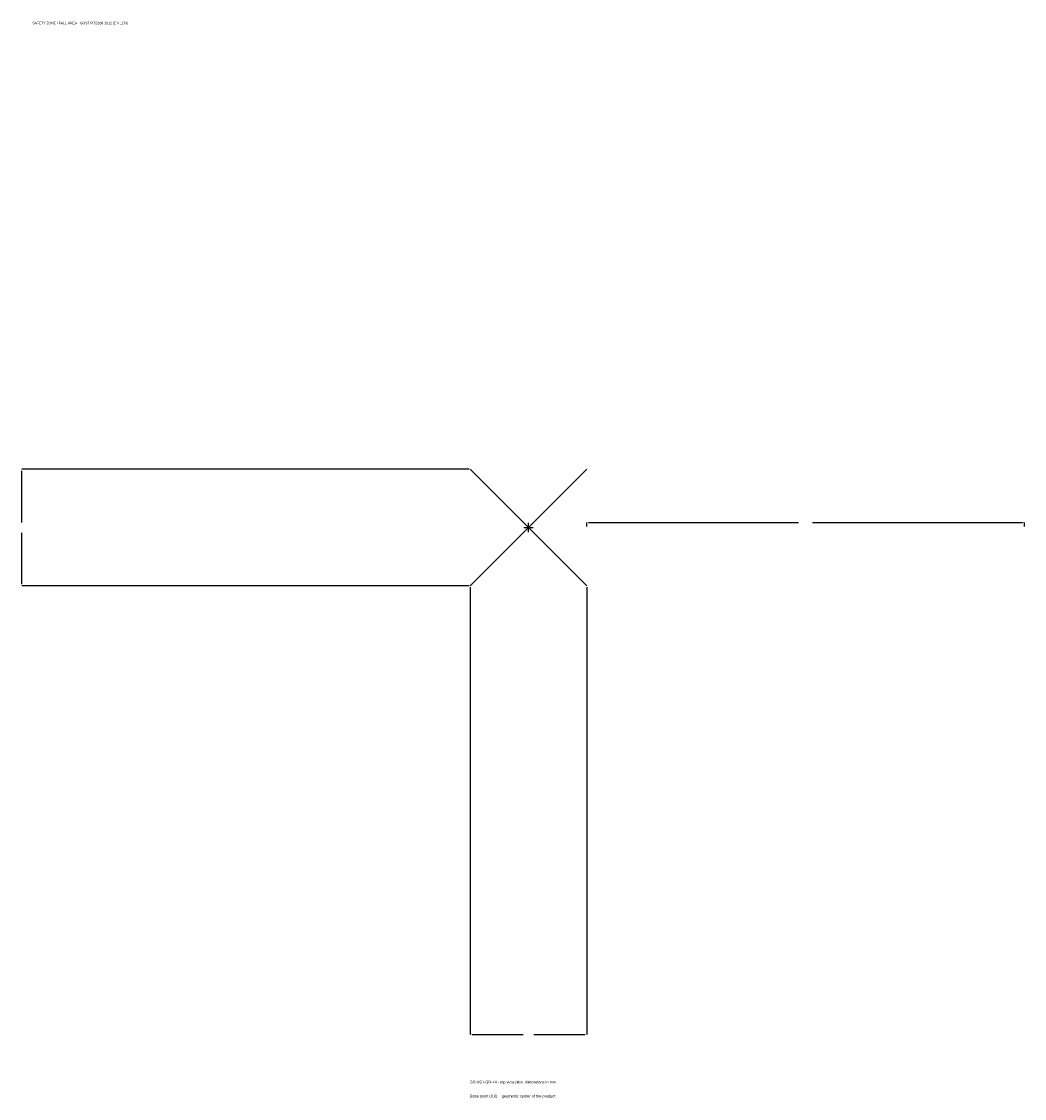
# Model space of a CAD drawing. Extents: x -1737 to 1700, y -1955 to 1733.
import ezdxf

# ---------------------------------------------------------------- set-up
doc = ezdxf.new("R2010")
doc.units = 0
for name, color, linetype in [('GP_MAF_zona_bezopasnosti', 1, 'Continuous'), ('ZSK_DANNYE', 3, 'Continuous'), ('ZSK_KONTUR', 7, 'Continuous'), ('ZSK_RAZMERY', 8, 'Continuous')]:
    doc.layers.add(name, color=color, linetype=linetype)
doc.dimstyles.new('ORION', dxfattribs={"dimtxt": 12, "dimasz": 7.2, "dimexe": 1.25, "dimexo": 3.6, "dimtad": 1, "dimcen": 2.5, "dimazin": 3, "dimtfac": 1, "dimtmove": 0, "dimatfit": 3})

# ---------------------------------------------------------------- blocks, each defined once
blk = doc.blocks.new('_CLOSEDFILLED')
at = {"color": 0, "linetype": 'BYBLOCK'}
blk.add_solid([(-1, 0.16), (0, 0), (-1, -0.16)], dxfattribs=at)
blk = doc.blocks.new('*D1')
for p, q in [((-200, -203.6), (-200, -1736)), ((200, -203.6), (200, -1736)), ((-192.8, -1736), (-18, -1736)), ((18, -1736), (192.8, -1736))]:
    blk.add_line(p, q)
at = {"layer": 'Defpoints'}
for p in [(-200, -200), (200, -200), (-200, -1736)]:
    blk.add_point(p, dxfattribs=at)
at = {"layer": 'ZSK_RAZMERY', "xscale": 7.199999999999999, "yscale": 7.199999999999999, "rotation": 180}
blk.add_blockref('_CLOSEDFILLED', (-200, -1736), dxfattribs=at)
at = {"layer": 'ZSK_RAZMERY', "xscale": 7.199999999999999, "yscale": 7.199999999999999}
blk.add_blockref('_CLOSEDFILLED', (200, -1736), dxfattribs=at)
blk = doc.blocks.new('*D2')
for p, q in [((-203.6, 200), (-1736, 200)), ((-1736, 18), (-1736, 192.8)), ((-1736, -192.8), (-1736, -18)), ((-203.6, -200), (-1736, -200))]:
    blk.add_line(p, q)
at = {"layer": 'Defpoints'}
for p in [(-200, 200), (-1736, -200), (-200, -200)]:
    blk.add_point(p, dxfattribs=at)
at = {"layer": 'ZSK_RAZMERY', "xscale": 7.199999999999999, "yscale": 7.199999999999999}
for p, rotation in [((-1736, 200), 90), ((-1736, -200), 270)]:
    blk.add_blockref('_CLOSEDFILLED', p, dxfattribs=dict(at, rotation=rotation))
blk = doc.blocks.new('*D3')
for p, q in [((200, 3.6), (200, 18)), ((207.2, 18), (926, 18)), ((974, 18), (1692.8, 18)), ((1700, 3.6), (1700, 18))]:
    blk.add_line(p, q)
at = {"layer": 'Defpoints'}
for p in [(200, 18), (200, 0), (1700, 0)]:
    blk.add_point(p, dxfattribs=at)
at = {"layer": 'ZSK_RAZMERY', "xscale": 7.199999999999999, "yscale": 7.199999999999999, "rotation": 180}
blk.add_blockref('_CLOSEDFILLED', (200, 18), dxfattribs=at)
at = {"layer": 'ZSK_RAZMERY', "xscale": 7.199999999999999, "yscale": 7.199999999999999}
blk.add_blockref('_CLOSEDFILLED', (1700, 18), dxfattribs=at)
blk = doc.blocks.new('B1')
at = {"layer": 'ZSK_KONTUR'}
for p, q in [((-200, -200), (200, 200)), ((-200, 200), (200, -200))]:
    blk.add_line(p, q, dxfattribs=at)
at = {"layer": 'ZSK_RAZMERY'}
for p, q in [((-16, 0), (16, 0)), ((0, -16), (0, 16))]:
    blk.add_line(p, q, dxfattribs=at)
at = {"layer": 'GP_MAF_zona_bezopasnosti', "color": 1}
blk.add_text('SAFETY ZONE / FALL AREA - GOST R 52169-2012 (EN 1176)', height=8.4, dxfattribs=at).set_placement((-1700, 1724))
at = {"layer": 'ZSK_RAZMERY'}
dim = blk.add_linear_dim(base=(-1736, -200), p1=(-200, -200), p2=(-200, 200), angle=90, dimstyle='ORION', dxfattribs=at)
dim.commit()
dim.dimension.update_dxf_attribs({"geometry": '*D2', "text_midpoint": (-1736, 0)})
for base, p1, p2, picture, middle in [((200, 18), (200, 0), (1700, 0), '*D3', (950, 18)), ((-200, -1736), (-200, -200), (200, -200), '*D1', (0, -1736))]:
    dim = blk.add_linear_dim(base=base, p1=p1, p2=p2, dimstyle='ORION', dxfattribs=at)
    dim.commit()
    dim.dimension.update_dxf_attribs({"geometry": picture, "text_midpoint": middle})

msp = doc.modelspace()

# ---------------------------------------------------------------- block references
msp.add_blockref('B1', (0, 0))

# ---------------------------------------------------------------- texts
at = {"layer": 'ZSK_DANNYE', "color": 3}
msp.add_text('SD-VS1-GR-14 - top view plan, dimensions in mm', height=9.6, dxfattribs=at).set_placement((-200, -1904))
at = {"layer": 'ZSK_DANNYE', "color": 7}
msp.add_text('Base point (0,0) = geometric center of the product', height=9.6, dxfattribs=at).set_placement((-200, -1952))

doc.saveas('drawing.dxf')
